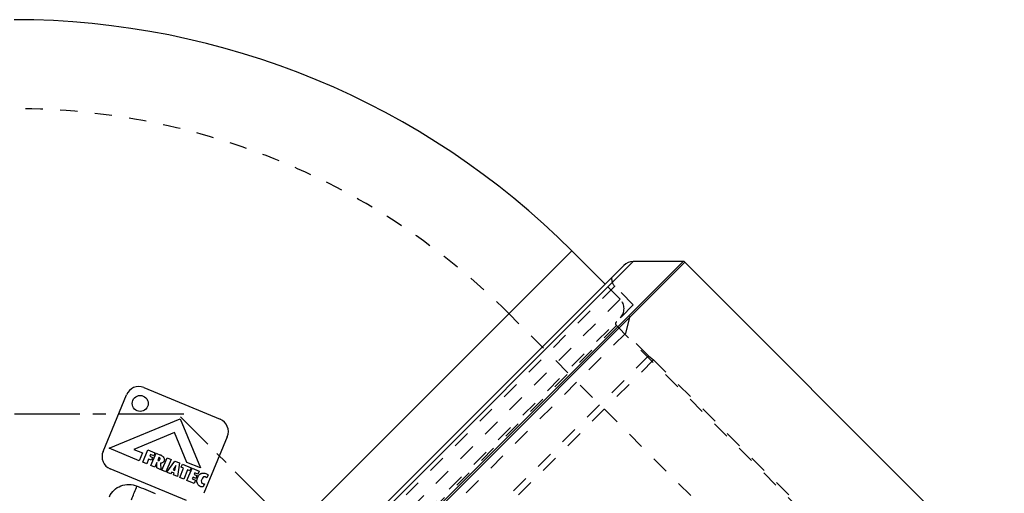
# Model space of a CAD drawing. Header units: millimetres. Extents: x 109 to 851, y 234 to 766.
# Tile 4 of 4: x 434 to 804, y 562 to 739. Entities that reach past the tile are written whole.
import ezdxf

# ---------------------------------------------------------------- set-up
doc = ezdxf.new("R2010")
doc.units = ezdxf.units.MM
doc.header["$LTSCALE"] = 65.185185
doc.linetypes.add('CENTER', pattern=[0.6, 0.375, -0.075, 0.075, -0.075])
doc.linetypes.add('HIDDEN', pattern=[0.2, 0.1, -0.1])
doc.layers.get('0').update_dxf_attribs({"linetype": 'CONTINUOUS'})
for name, color, linetype in [('KOERPER', 7, 'CONTINUOUS'), ('KONST.EL_MIT_GEO', 7, 'CONTINUOUS'), ('L1', 7, 'CONTINUOUS')]:
    doc.layers.add(name, color=color, linetype=linetype)

msp = doc.modelspace()

# ---------------------------------------------------------------- linework, layer by layer
at = {"color": 2, "linetype": 'CENTER'}
msp.add_line((753.42, 331.08), (494.3, 590.2), dxfattribs=at)
at = {"layer": 'KOERPER', "color": 7, "linetype": 'Continuous'}
for p in [(431.92, 443.28), (653.74, 640.07)]:
    msp.add_line(p, (641.22, 652.58), dxfattribs=at)
at = {"layer": 'KOERPER', "color": 8, "linetype": 'HIDDEN'}
for p, q in [((659.39, 634.41), (653.74, 640.07)), ((713.56, 533.01), (617.61, 628.96))]:
    msp.add_line(p, q, dxfattribs=at)
at = {"layer": 'KOERPER', "color": 7, "linetype": 'Continuous'}
msp.add_arc((431.92, 443.28), 296, 45, 90, dxfattribs=at)
at = {"layer": 'KOERPER', "color": 8, "linetype": 'HIDDEN'}
msp.add_arc((431.92, 443.28), 262.6, 45, 90, dxfattribs=at)
at = {"layer": 'KONST.EL_MIT_GEO', "color": 7, "linetype": 'Continuous'}
for p, q in [((653.74, 640.07), (641.22, 652.58)), ((435.95, 420.21), (664.29, 648.55)), ((683.02, 648.55), (435.95, 401.48)), ((683.73, 648.26), (436.24, 400.77)), ((437.41, 423.74), (660.76, 647.09)), ((683.02, 648.55), (664.29, 648.55)), ((683.73, 648.26), (803.64, 528.34)), ((480.55, 601.19), (509.19, 589.32)), ((465.22, 577.23), (474.02, 598.48)), ((467.52, 578.44), (494.18, 589.48)), ((494.18, 589.48), (501.81, 571.04)), ((492.06, 584.37), (476.75, 578.03)), ((496.71, 573.16), (492.06, 584.37)), ((511.9, 582.79), (503.1, 561.54)), ((478.83, 573.76), (467.52, 578.44)), ((476.75, 578.03), (480.04, 576.67)), ((480.13, 573.22), (482.06, 577.85)), ((482.06, 577.85), (484.72, 576.75)), ((484.72, 576.75), (484.25, 575.63)), ((480.04, 576.67), (478.83, 573.76)), ((481.63, 572.6), (480.13, 573.22)), ((482.36, 574.35), (481.63, 572.6)), ((483.38, 573.92), (482.36, 574.35)), ((483.09, 576.11), (482.81, 575.44)), ((482.81, 575.44), (483.83, 575.02)), ((484.25, 575.63), (483.09, 576.11)), ((483.2, 571.95), (485.12, 576.59)), ((483.83, 575.02), (483.38, 573.92)), ((485.44, 573.12), (484.7, 571.33)), ((485.12, 576.59), (486.85, 575.87)), ((485.38, 571.04), (485.44, 573.12)), ((486.22, 575), (485.76, 573.9)), ((487.35, 570.23), (489.27, 574.86)), ((490.78, 574.24), (488.86, 569.6)), ((489.13, 569.49), (492.23, 573.64)), ((489.27, 574.86), (490.78, 574.24)), ((492.23, 573.64), (493.92, 572.94)), ((501.81, 571.04), (496.71, 573.16)), ((496.56, 558.84), (467.92, 570.7)), ((484.7, 571.33), (483.2, 571.95)), ((486.97, 570.39), (485.38, 571.04)), ((486.76, 572.88), (486.97, 570.39)), ((488.86, 569.6), (487.35, 570.23)), ((490.6, 568.88), (489.13, 569.49)), ((491, 569.52), (490.6, 568.88)), ((491.89, 569.15), (491, 569.52)), ((492.54, 571.99), (491.53, 570.39)), ((491.53, 570.39), (492.13, 570.15)), ((492.13, 570.15), (492.54, 571.99)), ((493.92, 572.94), (493.18, 567.81)), ((494.02, 567.47), (495.45, 570.93)), ((494.56, 571.3), (495.05, 572.47)), ((495.45, 570.93), (494.56, 571.3)), ((495.05, 572.47), (498.34, 571.11)), ((496.96, 570.3), (495.53, 566.84)), ((496.74, 566.34), (498.66, 570.98)), ((497.85, 569.93), (496.96, 570.3)), ((498.34, 571.11), (497.85, 569.93)), ((498.66, 570.98), (501.34, 569.87)), ((501.34, 569.87), (500.87, 568.74)), ((491.72, 568.42), (491.89, 569.15)), ((493.18, 567.81), (491.72, 568.42)), ((495.53, 566.84), (494.02, 567.47)), ((499.41, 565.23), (496.74, 566.34)), ((499.01, 567.55), (498.75, 566.91)), ((498.75, 566.91), (499.91, 566.43)), ((500.06, 567.11), (499.01, 567.55)), ((499.91, 566.43), (499.41, 565.23)), ((499.71, 569.23), (499.46, 568.63)), ((499.46, 568.63), (500.51, 568.2)), ((500.87, 568.74), (499.71, 569.23)), ((500.51, 568.2), (500.06, 567.11)), ((504.69, 568.43), (504.23, 567.32)), ((503.3, 565.07), (502.82, 563.91))]:
    msp.add_line(p, q, dxfattribs=at)
at = {"layer": 'KONST.EL_MIT_GEO', "color": 8, "linetype": 'HIDDEN'}
for p, q in [((659.39, 634.41), (653.74, 640.07)), ((657.36, 639.27), (445.23, 427.14)), ((664.34, 632.29), (657.36, 639.27)), ((659.39, 634.41), (450.09, 425.11)), ((664.34, 632.29), (452.21, 420.16)), ((661.5, 621.69), (664.34, 632.29)), ((657.98, 624.51), (459.99, 426.52)), ((661.5, 621.69), (462.81, 423)), ((657.98, 624.51), (729.4, 553.09)), ((670.07, 613.13), (661.5, 621.69)), ((670.07, 613.13), (471.37, 414.43)), ((671.98, 611.64), (472.86, 412.52)), ((670.07, 613.13), (671.98, 611.64)), ((671.98, 611.64), (728.83, 554.79))]:
    msp.add_line(p, q, dxfattribs=at)
at = {"layer": 'KONST.EL_MIT_GEO', "color": 7, "linetype": 'Continuous'}
msp.add_circle((479.18, 595.26), 3, dxfattribs=at)
for centre, radius, start, end in [((664.29, 643.55), 5, 90, 135), ((683.02, 647.55), 1, 45, 90), ((478.64, 596.57), 5, 67.5, 157.5), ((507.28, 584.7), 5, 337.5, 67.5), ((469.84, 575.32), 5, 157.5, 247.5), ((485.33, 572.21), 3.96, 64.7257, 67.5295), ((505.13, 565.62), 4.76, 157.4867, 159.2189), ((503.07, 566.73), 2.41, 130.5978, 135.7067), ((503.01, 566.8), 2.32, 120.1586, 130.5904), ((503.03, 566.77), 2.36, 114.9898, 120.1508), ((503.06, 566.72), 2.41, 110.0044, 115.0411), ((503.44, 566.8), 0.985, 121.9487, 128.3439), ((503.35, 566.98), 0.783, 96.4374, 109.7489), ((502.97, 566.16), 1.71, 42.5339, 53.3365), ((502.36, 565.49), 3.75, 51.523, 58.9544), ((-284.26, -1285.73), 2000.84, 67.39313, 67.60687), ((502.65, 566.23), 2.21, 200.1756, 206.3074), ((502.79, 566.27), 2.35, 219.9145, 243.0107), ((502.85, 566.37), 2.47, 242.9959, 247.5198)]:
    msp.add_arc(centre, radius, start, end, dxfattribs=at)
at = {"layer": 'KONST.EL_MIT_GEO', "color": 8, "linetype": 'HIDDEN'}
for centre, radius, start, end in [((660.19, 642.1), 4, 173.6822, 225), ((655.86, 630.87), 5, 315, 45), ((658.69, 625.22), 1, 135, 225)]:
    msp.add_arc(centre, radius, start, end, dxfattribs=at)
at = {"layer": 'KONST.EL_MIT_GEO', "color": 7, "linetype": 'Continuous'}
for points in [[(485.76, 573.9), (485.97, 573.81), (486.13, 573.8), (486.27, 573.85)], [(486.27, 573.85), (486.4, 573.9), (486.5, 574.01), (486.58, 574.21)], [(486.62, 574.67), (486.6, 574.72), (486.57, 574.77), (486.53, 574.81)], [(486.58, 574.21), (486.66, 574.39), (486.67, 574.54), (486.62, 574.67)], [(487.02, 575.79), (487.22, 575.7), (487.4, 575.59), (487.56, 575.47)], [(487.62, 573.06), (487.49, 572.99), (487.34, 572.93), (487.17, 572.91)], [(487.56, 575.47), (487.77, 575.31), (487.94, 575.12), (488.07, 574.91)], [(488.14, 573.66), (488.03, 573.39), (487.85, 573.19), (487.62, 573.06)], [(488.07, 574.91), (488.3, 574.52), (488.32, 574.1), (488.14, 573.66)], [(487.17, 572.91), (487.05, 572.89), (486.91, 572.88), (486.76, 572.88)], [(500.58, 565.47), (500.49, 565.72), (500.44, 565.99), (500.45, 566.27)], [(500.45, 566.27), (500.46, 566.59), (500.53, 566.94), (500.68, 567.31)], [(500.73, 567.44), (500.79, 567.6), (500.86, 567.74), (500.94, 567.88)], [(500.94, 567.88), (501.06, 568.08), (501.2, 568.26), (501.35, 568.41)], [(502.29, 566.78), (502.12, 566.37), (502.07, 566.04), (502.14, 565.76)], [(502.14, 565.76), (502.2, 565.48), (502.37, 565.28), (502.65, 565.16)], [(502.23, 568.99), (502.75, 569.18), (503.29, 569.16), (503.85, 568.93)], [(502.83, 567.57), (502.62, 567.41), (502.44, 567.14), (502.29, 566.78)], [(503.09, 567.72), (503.03, 567.7), (502.97, 567.67), (502.92, 567.64)], [(503.74, 567.68), (503.57, 567.75), (503.41, 567.77), (503.26, 567.76)], [(503.99, 567.53), (503.9, 567.6), (503.82, 567.64), (503.74, 567.68)], [(503.85, 568.93), (504.01, 568.86), (504.15, 568.79), (504.29, 568.7)], [(500.99, 564.76), (500.87, 564.91), (500.76, 565.07), (500.67, 565.25)], [(502.33, 563.96), (502.18, 563.99), (502.04, 564.04), (501.9, 564.09)], [(502.82, 563.91), (502.64, 563.91), (502.49, 563.93), (502.33, 563.96)], [(502.65, 565.16), (502.76, 565.12), (502.86, 565.09), (502.97, 565.08)], [(502.97, 565.08), (503.07, 565.06), (503.18, 565.06), (503.3, 565.07)]]:
    msp.add_open_spline(points, degree=3, dxfattribs=at)
for points, knots in [([(486.53, 574.81), (486.47, 574.88), (486.37, 574.94), (486.24, 574.99), (486.22, 575)], [0, 0, 0, 0, 0.846614, 1, 1, 1, 1]), ([(467.63, 560.26), (468.03, 561.19), (469.24, 562.89), (471.9, 564.52), (474.98, 565.04), (477.03, 564.61), (477.98, 564.22)], [0, 0, 0, 0, 0.248103, 0.497777, 0.748601, 1, 1, 1, 1]), ([(475.89, 559.14), (475.98, 559.36), (476.67, 561.06), (477.37, 562.75), (477.98, 564.22)], [0, 0, 0, 0, 0.132605, 1, 1, 1, 1])]:
    msp.add_open_spline(points, degree=3, knots=knots, dxfattribs=at)
at = {"layer": 'L1', "color": 2, "linetype": 'CENTER'}
msp.add_line((495.59, 591.28), (109.04, 591.28), dxfattribs=at)

doc.saveas('drawing.dxf')
